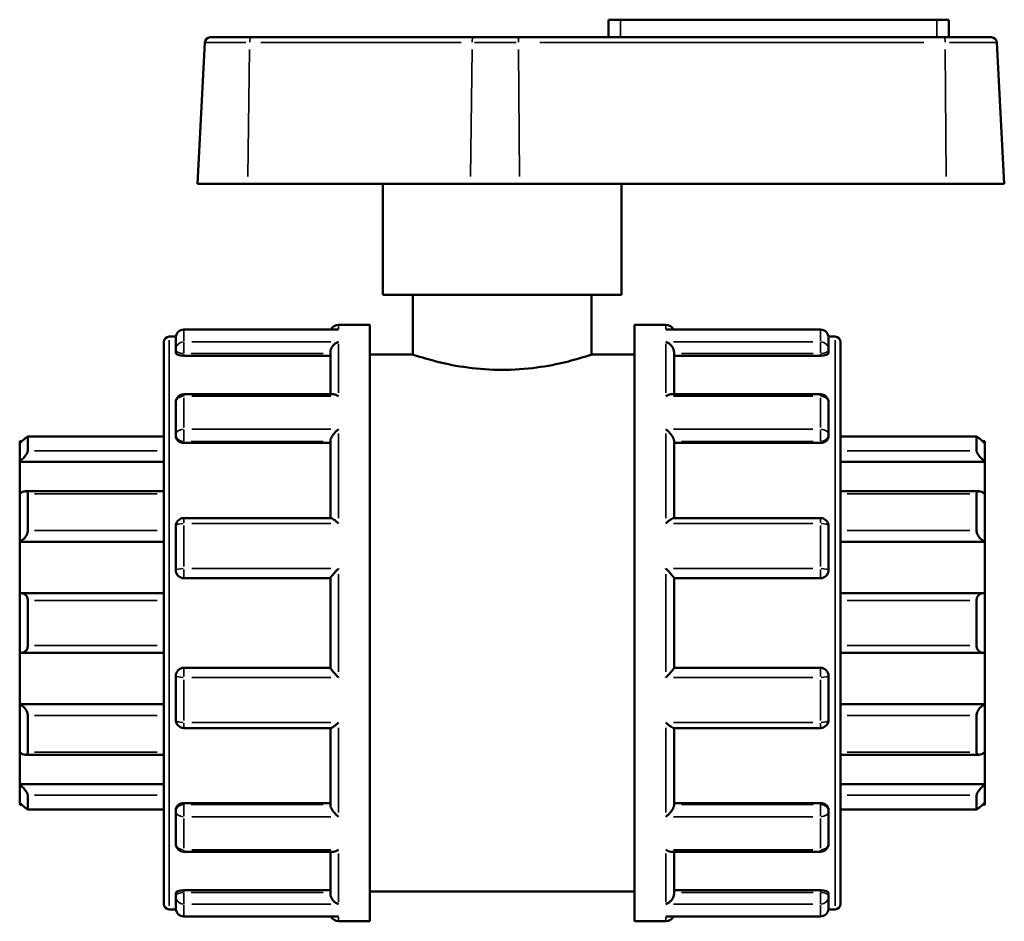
# Model space of a CAD drawing. Header units: millimetres. Extents: x 0 to 902, y -430 to 886.
# Tile 7 of 9: x 406 to 497, y 311 to 394. Entities that reach past the tile are written whole.
import ezdxf

# ---------------------------------------------------------------- set-up
doc = ezdxf.new("R2010")
doc.units = ezdxf.units.MM
doc.layers.add('Visible (ANSI)', color=7, linetype='Continuous', lineweight=50)
doc.layers.add('Visible Narrow (ANSI)', color=7, linetype='Continuous', lineweight=35)

msp = doc.modelspace()

# ---------------------------------------------------------------- linework, layer by layer
at = {"layer": 'Visible (ANSI)'}
for p, q in [((461.62, 394.332), (460.52, 394.332)), ((460.52, 392.712), (460.52, 394.332)), ((461.62, 394.332), (490.82, 394.332)), ((491.92, 394.332), (490.82, 394.332)), ((491.92, 392.712), (491.92, 394.332)), ((423.795, 392.712), (427.558, 392.712)), ((448.077, 392.712), (427.558, 392.712)), ((448.077, 392.712), (452.164, 392.712)), ((491.509, 392.712), (452.164, 392.712)), ((491.509, 392.712), (495.846, 392.712)), ((423.295, 392.239), (422.613, 379.212)), ((496.345, 392.239), (497.028, 379.212)), ((427.261, 379.212), (422.613, 379.212)), ((427.261, 379.212), (447.78, 379.212)), ((439.72, 368.962), (439.72, 379.212)), ((452.326, 379.212), (447.78, 379.212)), ((452.326, 379.212), (491.671, 379.212)), ((461.72, 368.962), (461.72, 379.212)), ((497.028, 379.212), (491.671, 379.212)), ((461.72, 368.962), (439.72, 368.962)), ((442.47, 368.962), (442.47, 363.462)), ((458.97, 368.962), (458.97, 363.462)), ((435.62, 366.212), (438.52, 366.212)), ((438.52, 311.212), (438.52, 366.212)), ((462.92, 311.212), (462.92, 366.212)), ((462.92, 366.212), (465.82, 366.212)), ((420.02, 365.112), (420.626, 365.112)), ((435.485, 365.764), (421.37, 365.764)), ((480.07, 365.764), (465.955, 365.764)), ((480.814, 365.112), (481.42, 365.112)), ((419.52, 312.812), (419.52, 364.612)), ((420.62, 363.928), (420.62, 365.014)), ((480.82, 365.014), (480.82, 363.928)), ((481.92, 364.612), (481.92, 312.812)), ((420.62, 363.928), (420.62, 363.62)), ((421.37, 363.357), (434.87, 363.357)), ((434.87, 359.803), (434.87, 363.668)), ((438.52, 363.462), (442.47, 363.462)), ((458.97, 363.462), (462.92, 363.462)), ((466.57, 359.803), (466.57, 363.668)), ((480.07, 363.357), (466.57, 363.357)), ((480.82, 363.62), (480.82, 363.928)), ((435.138, 359.803), (421.37, 359.803)), ((480.07, 359.803), (466.302, 359.803)), ((420.62, 356.085), (420.62, 359.053)), ((480.82, 359.053), (480.82, 356.085)), ((420.62, 356.085), (420.62, 355.907)), ((480.82, 355.907), (480.82, 356.085)), ((406.22, 355.275), (406.22, 355.462)), ((406.414, 355.462), (406.22, 355.462)), ((406.22, 353.581), (406.22, 355.275)), ((419.52, 355.896), (406.956, 355.896)), ((406.97, 355.882), (406.97, 354.592)), ((421.37, 355.323), (434.87, 355.323)), ((434.87, 348.392), (434.87, 355.508)), ((466.57, 348.392), (466.57, 355.508)), ((480.07, 355.323), (466.57, 355.323)), ((494.484, 355.896), (481.92, 355.896)), ((494.47, 354.592), (494.47, 355.882)), ((495.22, 355.462), (495.026, 355.462)), ((495.22, 355.462), (495.22, 355.275)), ((495.22, 355.275), (495.22, 353.581)), ((406.22, 353.581), (419.52, 353.581)), ((406.22, 350.642), (406.22, 353.581)), ((495.22, 353.581), (481.92, 353.581)), ((495.22, 353.581), (495.22, 350.642)), ((406.22, 346.208), (406.22, 350.642)), ((419.52, 350.854), (406.739, 350.854)), ((406.97, 350.614), (406.97, 347.236)), ((494.701, 350.854), (481.92, 350.854)), ((494.47, 347.236), (494.47, 350.614)), ((495.22, 350.642), (495.22, 346.208)), ((434.916, 348.392), (421.37, 348.392)), ((480.07, 348.392), (466.524, 348.392)), ((420.62, 343.587), (420.62, 347.642)), ((480.82, 347.642), (480.82, 343.587)), ((406.22, 346.208), (419.52, 346.208)), ((406.22, 341.453), (406.22, 346.208)), ((495.22, 346.208), (481.92, 346.208)), ((495.22, 346.208), (495.22, 341.453)), ((421.37, 342.837), (434.87, 342.837)), ((434.87, 334.577), (434.87, 342.848)), ((466.57, 334.577), (466.57, 342.848)), ((466.57, 342.837), (480.07, 342.837)), ((406.22, 335.972), (406.22, 341.453)), ((419.52, 341.46), (406.326, 341.46)), ((495.114, 341.46), (481.92, 341.46)), ((495.22, 341.453), (495.22, 335.972)), ((406.97, 340.8), (406.97, 336.625)), ((494.47, 336.625), (494.47, 340.8)), ((406.22, 331.217), (406.22, 335.972)), ((406.326, 335.964), (419.52, 335.964)), ((481.92, 335.964), (495.114, 335.964)), ((495.22, 335.972), (495.22, 331.217)), ((434.87, 334.587), (421.37, 334.587)), ((480.07, 334.587), (466.57, 334.587)), ((420.62, 329.783), (420.62, 333.837)), ((480.82, 333.837), (480.82, 329.783)), ((406.22, 331.217), (419.52, 331.217)), ((406.22, 326.783), (406.22, 331.217)), ((495.22, 331.217), (481.92, 331.217)), ((495.22, 331.217), (495.22, 326.783)), ((406.97, 330.188), (406.97, 326.811)), ((494.47, 326.811), (494.47, 330.188)), ((421.37, 329.033), (434.916, 329.033)), ((434.87, 321.917), (434.87, 329.033)), ((466.524, 329.033), (480.07, 329.033)), ((466.57, 321.917), (466.57, 329.033)), ((406.22, 323.844), (406.22, 326.783)), ((406.739, 326.571), (419.52, 326.571)), ((481.92, 326.571), (494.701, 326.571)), ((495.22, 326.783), (495.22, 323.844)), ((406.22, 323.844), (419.52, 323.844)), ((406.22, 322.15), (406.22, 323.844)), ((495.22, 323.844), (481.92, 323.844)), ((495.22, 323.844), (495.22, 322.15)), ((406.97, 322.833), (406.97, 321.543)), ((494.47, 321.543), (494.47, 322.833)), ((406.22, 321.962), (406.22, 322.15)), ((406.414, 321.962), (406.22, 321.962)), ((406.956, 321.529), (419.52, 321.529)), ((420.62, 321.518), (420.62, 321.339)), ((421.37, 322.102), (434.87, 322.102)), ((480.07, 322.102), (466.57, 322.102)), ((480.82, 321.339), (480.82, 321.518)), ((481.92, 321.529), (494.484, 321.529)), ((495.22, 321.962), (495.026, 321.962)), ((495.22, 322.15), (495.22, 321.962)), ((420.62, 318.372), (420.62, 321.339)), ((480.82, 321.339), (480.82, 318.372)), ((421.37, 317.622), (435.138, 317.622)), ((434.87, 313.757), (434.87, 317.622)), ((466.302, 317.622), (480.07, 317.622)), ((466.57, 313.757), (466.57, 317.622)), ((420.62, 313.805), (420.62, 313.497)), ((420.62, 312.41), (420.62, 313.497)), ((421.37, 314.068), (434.87, 314.068)), ((438.52, 313.962), (462.92, 313.962)), ((480.07, 314.068), (466.57, 314.068)), ((480.82, 313.497), (480.82, 313.805)), ((480.82, 313.497), (480.82, 312.41)), ((420.02, 312.312), (420.626, 312.312)), ((421.37, 311.66), (435.485, 311.66)), ((465.955, 311.66), (480.07, 311.66)), ((480.814, 312.312), (481.42, 312.312)), ((435.62, 311.212), (438.52, 311.212)), ((462.92, 311.212), (465.82, 311.212))]:
    msp.add_line(p, q, dxfattribs=at)
for centre, radius, start, end in [((423.795, 392.212), 0.5, 90, 177), ((495.846, 392.212), 0.5, 3, 90), ((435.62, 365.462), 0.75, 90, 156.25236), ((465.82, 365.462), 0.75, 23.74764, 90), ((420.02, 364.612), 0.5, 90, 180), ((421.37, 365.014), 0.75, 90, 180), ((480.07, 365.014), 0.75, 0, 90), ((481.42, 364.612), 0.5, 0, 90), ((421.37, 359.053), 0.75, 90, 180), ((480.07, 359.053), 0.75, 0, 90), ((421.37, 347.642), 0.75, 90, 180), ((480.07, 347.642), 0.75, 0, 90), ((421.37, 343.587), 0.75, 180, 270), ((480.07, 343.587), 0.75, 270, 0), ((421.37, 333.837), 0.75, 90, 180), ((480.07, 333.837), 0.75, 0, 90), ((421.37, 329.783), 0.75, 180, 270), ((480.07, 329.783), 0.75, 270, 0), ((421.37, 318.372), 0.75, 180, 270), ((480.07, 318.372), 0.75, 270, 0), ((420.02, 312.812), 0.5, 180, 270), ((421.37, 312.41), 0.75, 180, 270), ((480.07, 312.41), 0.75, 270, 0), ((481.42, 312.812), 0.5, 270, 0), ((435.62, 311.962), 0.75, 203.74764, 270), ((465.82, 311.962), 0.75, 270, 336.25236)]:
    msp.add_arc(centre, radius, start, end, dxfattribs=at)
for points, knots in [([(435.62, 365.752), (435.619, 365.752), (435.617, 365.752), (435.572, 365.76), (435.529, 365.764), (435.485, 365.764)], [-0.00055134, -0.00055134, -0.00055134, -0.00055134, 0, 0, 0.01866933, 0.01866933, 0.01866933, 0.01866933]), ([(465.955, 365.764), (465.911, 365.764), (465.868, 365.76), (465.823, 365.752), (465.821, 365.752), (465.82, 365.752)], [0.12430852, 0.12430852, 0.12430852, 0.12430852, 0.14279911, 0.14279911, 0.1433452, 0.1433452, 0.1433452, 0.1433452]), ([(434.87, 363.668), (434.87, 363.734), (434.88, 363.802), (434.919, 363.947), (434.951, 364.022), (435.04, 364.184), (435.103, 364.267), (435.236, 364.408), (435.308, 364.468), (435.458, 364.567), (435.537, 364.607), (435.617, 364.634), (435.619, 364.635), (435.62, 364.635)], [0, 0, 0, 0, 0.0210854, 0.0210854, 0.0452704, 0.0452704, 0.0774877, 0.0774877, 0.1093444, 0.1093444, 0.1427991, 0.1427991, 0.1433452, 0.1433452, 0.1433452, 0.1433452]), ([(465.82, 364.635), (465.821, 364.635), (465.823, 364.634), (465.902, 364.607), (465.98, 364.569), (466.128, 364.471), (466.198, 364.413), (466.332, 364.274), (466.395, 364.191), (466.486, 364.028), (466.518, 363.953), (466.559, 363.807), (466.569, 363.739), (466.57, 363.671), (466.57, 363.67), (466.57, 363.668)], [-0.0005513, -0.0005513, -0.0005513, -0.0005513, 0, 0, 0.0332133, 0.0332133, 0.0648888, 0.0648888, 0.0977109, 0.0977109, 0.1222792, 0.1222792, 0.1435904, 0.1435904, 0.1441656, 0.1441656, 0.1441656, 0.1441656]), ([(421.37, 363.357), (421.276, 363.357), (421.176, 363.364), (420.991, 363.391), (420.908, 363.412), (420.774, 363.459), (420.716, 363.489), (420.639, 363.554), (420.62, 363.588), (420.62, 363.62)], [0, 0, 0, 0, 0.0282217, 0.0282217, 0.0564434, 0.0564434, 0.0851569, 0.0851569, 0.1138704, 0.1138704, 0.1138704, 0.1138704]), ([(458.97, 363.462), (458.97, 363.462), (458.76, 363.39), (457.915, 363.128), (457.282, 362.942), (455.826, 362.588), (454.903, 362.398), (452.873, 362.124), (451.765, 362.047), (449.675, 362.047), (448.567, 362.124), (446.537, 362.398), (445.615, 362.588), (444.159, 362.942), (443.525, 363.128), (442.68, 363.39), (442.47, 363.462), (442.47, 363.462)], [1.253505, 1.253505, 1.253505, 1.253505, 1.566809, 1.566809, 1.880112, 1.880112, 2.193561, 2.193561, 2.50701, 2.50701, 2.820459, 2.820459, 3.133908, 3.133908, 3.447212, 3.447212, 3.760516, 3.760516, 3.760516, 3.760516]), ([(480.82, 363.62), (480.82, 363.588), (480.801, 363.554), (480.724, 363.489), (480.666, 363.459), (480.533, 363.412), (480.449, 363.391), (480.264, 363.364), (480.164, 363.357), (480.07, 363.357)], [0.114139, 0.114139, 0.114139, 0.114139, 0.1428525, 0.1428525, 0.171566, 0.171566, 0.1997877, 0.1997877, 0.2280094, 0.2280094, 0.2280094, 0.2280094]), ([(435.62, 359.623), (435.619, 359.624), (435.617, 359.625), (435.538, 359.677), (435.46, 359.719), (435.312, 359.777), (435.242, 359.796), (435.163, 359.803), (435.151, 359.803), (435.138, 359.803)], [-0.00055134, -0.00055134, -0.00055134, -0.00055134, 0, 0, 0.03321332, 0.03321332, 0.06488875, 0.06488875, 0.0710943, 0.0710943, 0.0710943, 0.0710943]), ([(466.302, 359.803), (466.292, 359.803), (466.281, 359.803), (466.204, 359.797), (466.133, 359.779), (465.982, 359.72), (465.903, 359.678), (465.823, 359.625), (465.821, 359.624), (465.82, 359.623)], [0.07238302, 0.07238302, 0.07238302, 0.07238302, 0.07748769, 0.07748769, 0.10934444, 0.10934444, 0.14279911, 0.14279911, 0.1433452, 0.1433452, 0.1433452, 0.1433452]), ([(434.87, 355.508), (434.87, 355.553), (434.88, 355.605), (434.919, 355.725), (434.951, 355.793), (435.04, 355.951), (435.103, 356.041), (435.236, 356.21), (435.308, 356.289), (435.458, 356.438), (435.537, 356.508), (435.617, 356.57), (435.619, 356.571), (435.62, 356.572)], [0, 0, 0, 0, 0.0210854, 0.0210854, 0.0452704, 0.0452704, 0.0774877, 0.0774877, 0.1093444, 0.1093444, 0.1427991, 0.1427991, 0.1433452, 0.1433452, 0.1433452, 0.1433452]), ([(465.82, 356.572), (465.821, 356.571), (465.823, 356.57), (465.902, 356.509), (465.98, 356.441), (466.128, 356.294), (466.198, 356.216), (466.332, 356.049), (466.395, 355.958), (466.486, 355.798), (466.518, 355.73), (466.559, 355.609), (466.569, 355.557), (466.57, 355.511), (466.57, 355.509), (466.57, 355.508)], [-0.0005513, -0.0005513, -0.0005513, -0.0005513, 0, 0, 0.0332133, 0.0332133, 0.0648888, 0.0648888, 0.0977109, 0.0977109, 0.1222792, 0.1222792, 0.1435904, 0.1435904, 0.1441656, 0.1441656, 0.1441656, 0.1441656]), ([(406.22, 355.275), (406.307, 355.36), (406.4, 355.45), (406.583, 355.619), (406.673, 355.699), (406.808, 355.81), (406.866, 355.853), (406.927, 355.888), (406.943, 355.895), (406.965, 355.897), (406.97, 355.892), (406.97, 355.882)], [0.2696711, 0.2696711, 0.2696711, 0.2696711, 0.3061196, 0.3061196, 0.3449321, 0.3449321, 0.3768314, 0.3768314, 0.3927811, 0.3927811, 0.4087307, 0.4087307, 0.4087307, 0.4087307]), ([(421.37, 355.323), (421.276, 355.323), (421.176, 355.337), (420.991, 355.397), (420.908, 355.442), (420.774, 355.546), (420.716, 355.612), (420.639, 355.757), (420.62, 355.835), (420.62, 355.907)], [0, 0, 0, 0, 0.0282217, 0.0282217, 0.0564434, 0.0564434, 0.0851569, 0.0851569, 0.1138704, 0.1138704, 0.1138704, 0.1138704]), ([(480.82, 355.907), (480.82, 355.835), (480.801, 355.757), (480.724, 355.612), (480.666, 355.546), (480.533, 355.442), (480.449, 355.397), (480.264, 355.337), (480.164, 355.323), (480.07, 355.323)], [0.114139, 0.114139, 0.114139, 0.114139, 0.1428525, 0.1428525, 0.171566, 0.171566, 0.1997877, 0.1997877, 0.2280094, 0.2280094, 0.2280094, 0.2280094]), ([(494.47, 355.882), (494.47, 355.892), (494.476, 355.897), (494.497, 355.895), (494.513, 355.888), (494.574, 355.853), (494.632, 355.81), (494.767, 355.699), (494.857, 355.619), (495.04, 355.45), (495.133, 355.36), (495.22, 355.275)], [0.1414236, 0.1414236, 0.1414236, 0.1414236, 0.1573733, 0.1573733, 0.1733229, 0.1733229, 0.2052222, 0.2052222, 0.2440347, 0.2440347, 0.2804833, 0.2804833, 0.2804833, 0.2804833]), ([(406.97, 354.592), (406.97, 354.57), (406.965, 354.542), (406.943, 354.478), (406.927, 354.442), (406.866, 354.325), (406.808, 354.236), (406.673, 354.054), (406.583, 353.947), (406.4, 353.75), (406.307, 353.659), (406.22, 353.581)], [0.1414236, 0.1414236, 0.1414236, 0.1414236, 0.1573733, 0.1573733, 0.1733229, 0.1733229, 0.2052222, 0.2052222, 0.2440347, 0.2440347, 0.2804833, 0.2804833, 0.2804833, 0.2804833]), ([(495.22, 353.581), (495.133, 353.659), (495.04, 353.75), (494.857, 353.947), (494.767, 354.054), (494.632, 354.236), (494.574, 354.325), (494.513, 354.442), (494.497, 354.478), (494.476, 354.542), (494.47, 354.57), (494.47, 354.592)], [0.2696711, 0.2696711, 0.2696711, 0.2696711, 0.3061196, 0.3061196, 0.3449321, 0.3449321, 0.3768314, 0.3768314, 0.3927811, 0.3927811, 0.4087307, 0.4087307, 0.4087307, 0.4087307]), ([(406.22, 350.642), (406.307, 350.703), (406.4, 350.756), (406.583, 350.834), (406.673, 350.855), (406.808, 350.852), (406.866, 350.835), (406.927, 350.775), (406.943, 350.749), (406.965, 350.688), (406.97, 350.653), (406.97, 350.614)], [0.2696711, 0.2696711, 0.2696711, 0.2696711, 0.3061196, 0.3061196, 0.3449321, 0.3449321, 0.3768314, 0.3768314, 0.3927811, 0.3927811, 0.4087307, 0.4087307, 0.4087307, 0.4087307]), ([(494.47, 350.614), (494.47, 350.653), (494.476, 350.688), (494.497, 350.749), (494.513, 350.775), (494.574, 350.835), (494.632, 350.852), (494.767, 350.855), (494.857, 350.834), (495.04, 350.756), (495.133, 350.703), (495.22, 350.642)], [0.1414236, 0.1414236, 0.1414236, 0.1414236, 0.1573733, 0.1573733, 0.1733229, 0.1733229, 0.2052222, 0.2052222, 0.2440347, 0.2440347, 0.2804833, 0.2804833, 0.2804833, 0.2804833]), ([(435.62, 347.892), (435.619, 347.893), (435.617, 347.894), (435.538, 347.97), (435.46, 348.04), (435.312, 348.164), (435.242, 348.219), (435.108, 348.313), (435.045, 348.35), (434.963, 348.385), (434.937, 348.392), (434.916, 348.392)], [-0.0005513, -0.0005513, -0.0005513, -0.0005513, 0, 0, 0.0332133, 0.0332133, 0.0648888, 0.0648888, 0.0977109, 0.0977109, 0.116658, 0.116658, 0.116658, 0.116658]), ([(466.524, 348.392), (466.504, 348.392), (466.479, 348.385), (466.4, 348.353), (466.338, 348.316), (466.204, 348.224), (466.133, 348.168), (465.982, 348.043), (465.903, 347.971), (465.823, 347.894), (465.821, 347.893), (465.82, 347.892)], [0.0272506, 0.0272506, 0.0272506, 0.0272506, 0.0452704, 0.0452704, 0.0774877, 0.0774877, 0.1093444, 0.1093444, 0.1427991, 0.1427991, 0.1433452, 0.1433452, 0.1433452, 0.1433452]), ([(406.97, 347.236), (406.97, 347.19), (406.965, 347.14), (406.943, 347.039), (406.927, 346.987), (406.866, 346.833), (406.808, 346.733), (406.673, 346.549), (406.583, 346.455), (406.4, 346.306), (406.307, 346.249), (406.22, 346.208)], [0.1414236, 0.1414236, 0.1414236, 0.1414236, 0.1573733, 0.1573733, 0.1733229, 0.1733229, 0.2052222, 0.2052222, 0.2440347, 0.2440347, 0.2804833, 0.2804833, 0.2804833, 0.2804833]), ([(495.22, 346.208), (495.133, 346.249), (495.04, 346.306), (494.857, 346.455), (494.767, 346.549), (494.632, 346.733), (494.574, 346.833), (494.513, 346.987), (494.497, 347.039), (494.476, 347.14), (494.47, 347.19), (494.47, 347.236)], [0.2696711, 0.2696711, 0.2696711, 0.2696711, 0.3061196, 0.3061196, 0.3449321, 0.3449321, 0.3768314, 0.3768314, 0.3927811, 0.3927811, 0.4087307, 0.4087307, 0.4087307, 0.4087307]), ([(434.87, 342.848), (434.87, 342.86), (434.88, 342.881), (434.919, 342.944), (434.951, 342.987), (435.04, 343.099), (435.103, 343.172), (435.236, 343.323), (435.308, 343.401), (435.458, 343.56), (435.537, 343.641), (435.617, 343.721), (435.619, 343.723), (435.62, 343.724)], [0, 0, 0, 0, 0.0210854, 0.0210854, 0.0452704, 0.0452704, 0.0774877, 0.0774877, 0.1093444, 0.1093444, 0.1427991, 0.1427991, 0.1433452, 0.1433452, 0.1433452, 0.1433452]), ([(465.82, 343.724), (465.821, 343.723), (465.823, 343.721), (465.902, 343.643), (465.98, 343.562), (466.128, 343.406), (466.198, 343.329), (466.332, 343.179), (466.395, 343.105), (466.486, 342.991), (466.518, 342.947), (466.559, 342.883), (466.569, 342.861), (466.57, 342.849), (466.57, 342.848), (466.57, 342.848)], [-0.0005513, -0.0005513, -0.0005513, -0.0005513, 0, 0, 0.0332133, 0.0332133, 0.0648888, 0.0648888, 0.0977109, 0.0977109, 0.1222792, 0.1222792, 0.1435904, 0.1435904, 0.1441656, 0.1441656, 0.1441656, 0.1441656]), ([(406.22, 341.453), (406.307, 341.465), (406.4, 341.463), (406.583, 341.419), (406.673, 341.374), (406.808, 341.258), (406.866, 341.186), (406.927, 341.053), (406.943, 341.006), (406.965, 340.905), (406.97, 340.853), (406.97, 340.8)], [0.2696711, 0.2696711, 0.2696711, 0.2696711, 0.3061196, 0.3061196, 0.3449321, 0.3449321, 0.3768314, 0.3768314, 0.3927811, 0.3927811, 0.4087307, 0.4087307, 0.4087307, 0.4087307]), ([(494.47, 340.8), (494.47, 340.853), (494.476, 340.905), (494.497, 341.006), (494.513, 341.053), (494.574, 341.186), (494.632, 341.258), (494.767, 341.374), (494.857, 341.419), (495.04, 341.463), (495.133, 341.465), (495.22, 341.453)], [0.1414236, 0.1414236, 0.1414236, 0.1414236, 0.1573733, 0.1573733, 0.1733229, 0.1733229, 0.2052222, 0.2052222, 0.2440347, 0.2440347, 0.2804833, 0.2804833, 0.2804833, 0.2804833]), ([(406.97, 336.625), (406.97, 336.572), (406.965, 336.52), (406.943, 336.419), (406.927, 336.371), (406.866, 336.239), (406.808, 336.167), (406.673, 336.051), (406.583, 336.006), (406.4, 335.962), (406.307, 335.96), (406.22, 335.972)], [0.1414236, 0.1414236, 0.1414236, 0.1414236, 0.1573733, 0.1573733, 0.1733229, 0.1733229, 0.2052222, 0.2052222, 0.2440347, 0.2440347, 0.2804833, 0.2804833, 0.2804833, 0.2804833]), ([(495.22, 335.972), (495.133, 335.96), (495.04, 335.962), (494.857, 336.006), (494.767, 336.051), (494.632, 336.167), (494.574, 336.239), (494.513, 336.371), (494.497, 336.419), (494.476, 336.52), (494.47, 336.572), (494.47, 336.625)], [0.2696711, 0.2696711, 0.2696711, 0.2696711, 0.3061196, 0.3061196, 0.3449321, 0.3449321, 0.3768314, 0.3768314, 0.3927811, 0.3927811, 0.4087307, 0.4087307, 0.4087307, 0.4087307]), ([(435.62, 333.701), (435.619, 333.702), (435.617, 333.703), (435.538, 333.782), (435.46, 333.862), (435.312, 334.019), (435.242, 334.095), (435.108, 334.246), (435.045, 334.32), (434.954, 334.434), (434.922, 334.478), (434.881, 334.541), (434.871, 334.563), (434.87, 334.576), (434.87, 334.576), (434.87, 334.577)], [-0.0005513, -0.0005513, -0.0005513, -0.0005513, 0, 0, 0.0332133, 0.0332133, 0.0648888, 0.0648888, 0.0977109, 0.0977109, 0.1222792, 0.1222792, 0.1435904, 0.1435904, 0.1441656, 0.1441656, 0.1441656, 0.1441656]), ([(466.57, 334.577), (466.57, 334.565), (466.56, 334.544), (466.521, 334.481), (466.489, 334.438), (466.4, 334.326), (466.338, 334.252), (466.204, 334.102), (466.133, 334.024), (465.982, 333.865), (465.903, 333.783), (465.823, 333.703), (465.821, 333.702), (465.82, 333.701)], [0, 0, 0, 0, 0.0210854, 0.0210854, 0.0452704, 0.0452704, 0.0774877, 0.0774877, 0.1093444, 0.1093444, 0.1427991, 0.1427991, 0.1433452, 0.1433452, 0.1433452, 0.1433452]), ([(406.22, 331.217), (406.307, 331.176), (406.4, 331.119), (406.583, 330.97), (406.673, 330.876), (406.808, 330.691), (406.866, 330.592), (406.927, 330.438), (406.943, 330.386), (406.965, 330.284), (406.97, 330.235), (406.97, 330.188)], [0.2696711, 0.2696711, 0.2696711, 0.2696711, 0.3061196, 0.3061196, 0.3449321, 0.3449321, 0.3768314, 0.3768314, 0.3927811, 0.3927811, 0.4087307, 0.4087307, 0.4087307, 0.4087307]), ([(494.47, 330.188), (494.47, 330.235), (494.476, 330.284), (494.497, 330.386), (494.513, 330.438), (494.574, 330.592), (494.632, 330.691), (494.767, 330.876), (494.857, 330.97), (495.04, 331.119), (495.133, 331.176), (495.22, 331.217)], [0.1414236, 0.1414236, 0.1414236, 0.1414236, 0.1573733, 0.1573733, 0.1733229, 0.1733229, 0.2052222, 0.2052222, 0.2440347, 0.2440347, 0.2804833, 0.2804833, 0.2804833, 0.2804833]), ([(434.916, 329.033), (434.936, 329.033), (434.961, 329.04), (435.04, 329.072), (435.103, 329.109), (435.236, 329.201), (435.308, 329.256), (435.458, 329.382), (435.537, 329.454), (435.617, 329.53), (435.619, 329.532), (435.62, 329.533)], [0.0272506, 0.0272506, 0.0272506, 0.0272506, 0.0452704, 0.0452704, 0.0774877, 0.0774877, 0.1093444, 0.1093444, 0.1427991, 0.1427991, 0.1433452, 0.1433452, 0.1433452, 0.1433452]), ([(465.82, 329.533), (465.821, 329.532), (465.823, 329.53), (465.902, 329.455), (465.98, 329.385), (466.128, 329.26), (466.198, 329.205), (466.332, 329.112), (466.395, 329.074), (466.477, 329.04), (466.503, 329.033), (466.524, 329.033)], [-0.0005513, -0.0005513, -0.0005513, -0.0005513, 0, 0, 0.0332133, 0.0332133, 0.0648888, 0.0648888, 0.0977109, 0.0977109, 0.116658, 0.116658, 0.116658, 0.116658]), ([(406.97, 326.811), (406.97, 326.772), (406.965, 326.736), (406.943, 326.676), (406.927, 326.65), (406.866, 326.59), (406.808, 326.572), (406.673, 326.569), (406.583, 326.591), (406.4, 326.668), (406.307, 326.722), (406.22, 326.783)], [0.1414236, 0.1414236, 0.1414236, 0.1414236, 0.1573733, 0.1573733, 0.1733229, 0.1733229, 0.2052222, 0.2052222, 0.2440347, 0.2440347, 0.2804833, 0.2804833, 0.2804833, 0.2804833]), ([(495.22, 326.783), (495.133, 326.722), (495.04, 326.668), (494.857, 326.591), (494.767, 326.569), (494.632, 326.572), (494.574, 326.59), (494.513, 326.65), (494.497, 326.676), (494.476, 326.736), (494.47, 326.772), (494.47, 326.811)], [0.2696711, 0.2696711, 0.2696711, 0.2696711, 0.3061196, 0.3061196, 0.3449321, 0.3449321, 0.3768314, 0.3768314, 0.3927811, 0.3927811, 0.4087307, 0.4087307, 0.4087307, 0.4087307]), ([(406.22, 323.844), (406.307, 323.766), (406.4, 323.675), (406.583, 323.478), (406.673, 323.371), (406.808, 323.188), (406.866, 323.1), (406.927, 322.983), (406.943, 322.947), (406.965, 322.883), (406.97, 322.855), (406.97, 322.833)], [0.2696711, 0.2696711, 0.2696711, 0.2696711, 0.3061196, 0.3061196, 0.3449321, 0.3449321, 0.3768314, 0.3768314, 0.3927811, 0.3927811, 0.4087307, 0.4087307, 0.4087307, 0.4087307]), ([(494.47, 322.833), (494.47, 322.855), (494.476, 322.883), (494.497, 322.947), (494.513, 322.983), (494.574, 323.1), (494.632, 323.188), (494.767, 323.371), (494.857, 323.478), (495.04, 323.675), (495.133, 323.766), (495.22, 323.844)], [0.1414236, 0.1414236, 0.1414236, 0.1414236, 0.1573733, 0.1573733, 0.1733229, 0.1733229, 0.2052222, 0.2052222, 0.2440347, 0.2440347, 0.2804833, 0.2804833, 0.2804833, 0.2804833]), ([(406.97, 321.543), (406.97, 321.532), (406.965, 321.528), (406.943, 321.53), (406.927, 321.536), (406.866, 321.571), (406.808, 321.615), (406.673, 321.726), (406.583, 321.806), (406.4, 321.975), (406.307, 322.064), (406.22, 322.15)], [0.1414236, 0.1414236, 0.1414236, 0.1414236, 0.1573733, 0.1573733, 0.1733229, 0.1733229, 0.2052222, 0.2052222, 0.2440347, 0.2440347, 0.2804833, 0.2804833, 0.2804833, 0.2804833]), ([(420.62, 321.518), (420.62, 321.59), (420.639, 321.668), (420.716, 321.812), (420.774, 321.878), (420.908, 321.983), (420.991, 322.028), (421.176, 322.087), (421.276, 322.102), (421.37, 322.102)], [-0.1138704, -0.1138704, -0.1138704, -0.1138704, -0.0851569, -0.0851569, -0.0564434, -0.0564434, -0.0282217, -0.0282217, 0, 0, 0, 0]), ([(435.62, 320.852), (435.619, 320.853), (435.617, 320.854), (435.538, 320.916), (435.46, 320.984), (435.312, 321.13), (435.242, 321.208), (435.108, 321.376), (435.045, 321.467), (434.954, 321.626), (434.922, 321.695), (434.881, 321.816), (434.871, 321.868), (434.87, 321.914), (434.87, 321.915), (434.87, 321.917)], [-0.0005513, -0.0005513, -0.0005513, -0.0005513, 0, 0, 0.0332133, 0.0332133, 0.0648888, 0.0648888, 0.0977109, 0.0977109, 0.1222792, 0.1222792, 0.1435904, 0.1435904, 0.1441656, 0.1441656, 0.1441656, 0.1441656]), ([(466.57, 321.917), (466.57, 321.872), (466.56, 321.82), (466.521, 321.7), (466.489, 321.632), (466.4, 321.474), (466.338, 321.384), (466.204, 321.215), (466.133, 321.136), (465.982, 320.987), (465.903, 320.917), (465.823, 320.854), (465.821, 320.853), (465.82, 320.852)], [0, 0, 0, 0, 0.0210854, 0.0210854, 0.0452704, 0.0452704, 0.0774877, 0.0774877, 0.1093444, 0.1093444, 0.1427991, 0.1427991, 0.1433452, 0.1433452, 0.1433452, 0.1433452]), ([(480.07, 322.102), (480.164, 322.102), (480.264, 322.087), (480.449, 322.028), (480.533, 321.983), (480.666, 321.878), (480.724, 321.812), (480.801, 321.668), (480.82, 321.59), (480.82, 321.518)], [0.2280094, 0.2280094, 0.2280094, 0.2280094, 0.2562311, 0.2562311, 0.2844527, 0.2844527, 0.3131663, 0.3131663, 0.3418798, 0.3418798, 0.3418798, 0.3418798]), ([(495.22, 322.15), (495.133, 322.064), (495.04, 321.975), (494.857, 321.806), (494.767, 321.726), (494.632, 321.615), (494.574, 321.571), (494.513, 321.536), (494.497, 321.53), (494.476, 321.528), (494.47, 321.532), (494.47, 321.543)], [0.2696711, 0.2696711, 0.2696711, 0.2696711, 0.3061196, 0.3061196, 0.3449321, 0.3449321, 0.3768314, 0.3768314, 0.3927811, 0.3927811, 0.4087307, 0.4087307, 0.4087307, 0.4087307]), ([(435.138, 317.622), (435.148, 317.622), (435.159, 317.622), (435.236, 317.627), (435.308, 317.646), (435.458, 317.705), (435.537, 317.747), (435.617, 317.8), (435.619, 317.8), (435.62, 317.801)], [0.07238302, 0.07238302, 0.07238302, 0.07238302, 0.07748769, 0.07748769, 0.10934444, 0.10934444, 0.14279911, 0.14279911, 0.1433452, 0.1433452, 0.1433452, 0.1433452]), ([(465.82, 317.801), (465.821, 317.8), (465.823, 317.8), (465.902, 317.748), (465.98, 317.706), (466.128, 317.647), (466.198, 317.629), (466.277, 317.622), (466.29, 317.622), (466.302, 317.622)], [-0.00055134, -0.00055134, -0.00055134, -0.00055134, 0, 0, 0.03321332, 0.03321332, 0.06488875, 0.06488875, 0.0710943, 0.0710943, 0.0710943, 0.0710943]), ([(420.62, 313.805), (420.62, 313.837), (420.639, 313.871), (420.716, 313.935), (420.774, 313.965), (420.908, 314.013), (420.991, 314.033), (421.176, 314.061), (421.276, 314.068), (421.37, 314.068)], [-0.1138704, -0.1138704, -0.1138704, -0.1138704, -0.0851569, -0.0851569, -0.0564434, -0.0564434, -0.0282217, -0.0282217, 0, 0, 0, 0]), ([(435.62, 312.79), (435.619, 312.79), (435.617, 312.791), (435.538, 312.818), (435.46, 312.856), (435.312, 312.953), (435.242, 313.012), (435.108, 313.151), (435.045, 313.234), (434.954, 313.397), (434.922, 313.472), (434.881, 313.617), (434.871, 313.685), (434.87, 313.753), (434.87, 313.755), (434.87, 313.757)], [-0.0005513, -0.0005513, -0.0005513, -0.0005513, 0, 0, 0.0332133, 0.0332133, 0.0648888, 0.0648888, 0.0977109, 0.0977109, 0.1222792, 0.1222792, 0.1435904, 0.1435904, 0.1441656, 0.1441656, 0.1441656, 0.1441656]), ([(466.57, 313.757), (466.57, 313.691), (466.56, 313.623), (466.521, 313.478), (466.489, 313.403), (466.4, 313.241), (466.338, 313.158), (466.204, 313.017), (466.133, 312.957), (465.982, 312.858), (465.903, 312.818), (465.823, 312.791), (465.821, 312.79), (465.82, 312.79)], [0, 0, 0, 0, 0.0210854, 0.0210854, 0.0452704, 0.0452704, 0.0774877, 0.0774877, 0.1093444, 0.1093444, 0.1427991, 0.1427991, 0.1433452, 0.1433452, 0.1433452, 0.1433452]), ([(480.07, 314.068), (480.164, 314.068), (480.264, 314.061), (480.449, 314.033), (480.533, 314.013), (480.666, 313.965), (480.724, 313.935), (480.801, 313.871), (480.82, 313.837), (480.82, 313.805)], [0.2280097, 0.2280097, 0.2280097, 0.2280097, 0.2562313, 0.2562313, 0.284453, 0.284453, 0.3131665, 0.3131665, 0.3418801, 0.3418801, 0.3418801, 0.3418801]), ([(435.485, 311.66), (435.529, 311.66), (435.572, 311.664), (435.617, 311.672), (435.619, 311.673), (435.62, 311.673)], [0.12430852, 0.12430852, 0.12430852, 0.12430852, 0.14279911, 0.14279911, 0.1433452, 0.1433452, 0.1433452, 0.1433452]), ([(465.82, 311.673), (465.821, 311.673), (465.823, 311.672), (465.868, 311.664), (465.911, 311.66), (465.955, 311.66)], [-0.00055134, -0.00055134, -0.00055134, -0.00055134, 0, 0, 0.01866933, 0.01866933, 0.01866933, 0.01866933])]:
    msp.add_open_spline(points, degree=3, knots=knots, dxfattribs=at)
at = {"layer": 'Visible Narrow (ANSI)'}
for p, q in [((461.62, 392.793), (461.62, 394.251)), ((490.82, 392.793), (490.82, 394.251)), ((427.084, 392.239), (423.307, 392.239)), ((427.424, 391.587), (427.27, 379.864)), ((428.458, 392.239), (446.925, 392.239)), ((447.943, 391.587), (447.788, 379.864)), ((452.018, 392.239), (448.161, 392.239)), ((452.237, 391.587), (452.321, 379.864)), ((454.199, 392.239), (489.611, 392.239)), ((491.583, 391.587), (491.667, 379.864)), ((496.331, 392.239), (491.968, 392.239)), ((435.62, 366.211), (435.62, 365.797)), ((465.82, 365.797), (465.82, 366.211)), ((421.37, 365.753), (421.37, 365.764)), ((421.37, 365.712), (421.37, 364.706)), ((422.083, 365.752), (434.908, 365.752)), ((466.533, 365.752), (479.358, 365.752)), ((480.07, 365.764), (480.07, 365.753)), ((480.07, 364.706), (480.07, 365.712)), ((420.02, 364.787), (420.02, 312.637)), ((421.37, 363.611), (421.37, 364.61)), ((434.908, 364.635), (422.083, 364.635)), ((435.62, 364.463), (435.62, 359.947)), ((465.82, 359.947), (465.82, 364.463)), ((479.358, 364.635), (466.533, 364.635)), ((480.07, 364.61), (480.07, 363.611)), ((481.42, 312.637), (481.42, 364.787)), ((421.37, 363.367), (421.37, 363.543)), ((422.045, 363.553), (434.195, 363.553)), ((467.245, 363.553), (479.395, 363.553)), ((480.07, 363.543), (480.07, 363.367)), ((421.37, 359.64), (421.37, 359.803)), ((422.083, 359.623), (434.908, 359.623)), ((466.533, 359.623), (479.358, 359.623)), ((480.07, 359.803), (480.07, 359.64)), ((421.37, 359.482), (421.37, 356.736)), ((480.07, 356.736), (480.07, 359.482)), ((421.37, 355.471), (421.37, 356.521)), ((434.908, 356.572), (422.083, 356.572)), ((435.62, 356.186), (435.62, 348.365)), ((465.82, 348.365), (465.82, 356.186)), ((479.358, 356.572), (466.533, 356.572)), ((480.07, 356.521), (480.07, 355.471)), ((407.598, 355.882), (418.893, 355.882)), ((421.37, 355.328), (421.37, 355.43)), ((422.045, 355.436), (434.195, 355.436)), ((467.245, 355.436), (479.395, 355.436)), ((480.07, 355.43), (480.07, 355.328)), ((482.548, 355.882), (493.843, 355.882)), ((418.893, 354.592), (407.598, 354.592)), ((493.843, 354.592), (482.548, 354.592)), ((407.598, 350.614), (418.893, 350.614)), ((482.548, 350.614), (493.843, 350.614)), ((421.37, 347.935), (421.37, 348.39)), ((422.083, 347.892), (434.908, 347.892)), ((466.533, 347.892), (479.358, 347.892)), ((480.07, 348.39), (480.07, 347.935)), ((418.893, 347.236), (407.598, 347.236)), ((421.37, 347.688), (421.37, 343.936)), ((480.07, 343.936), (480.07, 347.688)), ((493.843, 347.236), (482.548, 347.236)), ((421.37, 342.84), (421.37, 343.659)), ((434.908, 343.724), (422.083, 343.724)), ((479.358, 343.724), (466.533, 343.724)), ((480.07, 343.659), (480.07, 342.84)), ((435.62, 343.228), (435.62, 334.197)), ((465.82, 334.197), (465.82, 343.228)), ((407.598, 340.8), (418.893, 340.8)), ((482.548, 340.8), (493.843, 340.8)), ((418.893, 336.625), (407.598, 336.625)), ((493.843, 336.625), (482.548, 336.625)), ((421.37, 333.766), (421.37, 334.584)), ((480.07, 334.584), (480.07, 333.766)), ((421.37, 333.488), (421.37, 329.737)), ((422.083, 333.701), (434.908, 333.701)), ((466.533, 333.701), (479.358, 333.701)), ((480.07, 329.737), (480.07, 333.488)), ((407.598, 330.188), (418.893, 330.188)), ((482.548, 330.188), (493.843, 330.188)), ((421.37, 329.035), (421.37, 329.49)), ((434.908, 329.533), (422.083, 329.533)), ((435.62, 329.059), (435.62, 321.239)), ((465.82, 321.239), (465.82, 329.059)), ((479.358, 329.533), (466.533, 329.533)), ((480.07, 329.49), (480.07, 329.035)), ((418.893, 326.811), (407.598, 326.811)), ((493.843, 326.811), (482.548, 326.811)), ((407.598, 322.833), (418.893, 322.833)), ((482.548, 322.833), (493.843, 322.833)), ((418.893, 321.543), (407.598, 321.543)), ((421.37, 321.995), (421.37, 322.096)), ((421.37, 320.904), (421.37, 321.954)), ((434.195, 321.989), (422.045, 321.989)), ((479.395, 321.989), (467.245, 321.989)), ((480.07, 322.096), (480.07, 321.995)), ((480.07, 321.954), (480.07, 320.904)), ((493.843, 321.543), (482.548, 321.543)), ((421.37, 320.689), (421.37, 317.942)), ((422.083, 320.852), (434.908, 320.852)), ((466.533, 320.852), (479.358, 320.852)), ((480.07, 317.942), (480.07, 320.689)), ((421.37, 317.622), (421.37, 317.784)), ((434.908, 317.801), (422.083, 317.801)), ((435.62, 317.478), (435.62, 312.962)), ((465.82, 312.962), (465.82, 317.478)), ((479.358, 317.801), (466.533, 317.801)), ((480.07, 317.784), (480.07, 317.622)), ((421.37, 313.881), (421.37, 314.058)), ((421.37, 312.814), (421.37, 313.813)), ((434.195, 313.872), (422.045, 313.872)), ((479.395, 313.872), (467.245, 313.872)), ((480.07, 314.058), (480.07, 313.881)), ((480.07, 313.813), (480.07, 312.814)), ((421.37, 312.718), (421.37, 311.713)), ((422.083, 312.79), (434.908, 312.79)), ((466.533, 312.79), (479.358, 312.79)), ((480.07, 311.713), (480.07, 312.718)), ((421.37, 311.66), (421.37, 311.672)), ((434.908, 311.673), (422.083, 311.673)), ((435.62, 311.628), (435.62, 311.214)), ((465.82, 311.214), (465.82, 311.628)), ((479.358, 311.673), (466.533, 311.673)), ((480.07, 311.672), (480.07, 311.66))]:
    msp.add_line(p, q, dxfattribs=at)
for centre, major_axis, ratio, start_param, end_param in [((427.558, 392.212), (0, 0.5), 0.251142, 0.075922, 1.442515), ((448.077, 392.212), (0, 0.5), 0.251142, 0.075922, 1.442515), ((452.164, 392.212), (0, 0.5), 0.137157, 4.840671, 6.207263), ((491.509, 392.212), (0, 0.5), 0.137157, 4.840671, 6.207263), ((421.37, 365.014), (-0.75, 0), 0.983254, 4.790929, 6.204645), ((480.07, 365.014), (0.75, 0), 0.983254, 0.07854, 1.492257), ((421.37, 363.928), (-0.75, 0), 0.942644, 4.790929, 6.204645), ((480.07, 363.928), (0.75, 0), 0.942644, 0.07854, 1.492257), ((421.37, 363.928), (-0.75, 0), 0.5, 0.07854, 1.492257), ((480.07, 363.928), (0.75, 0), 0.5, 4.790929, 6.204645), ((421.37, 359.053), (-0.75, 0), 0.760401, 4.790929, 6.204645), ((480.07, 359.053), (0.75, 0), 0.760401, 0.07854, 1.492257), ((421.37, 356.085), (-0.75, 0), 0.649454, 4.790929, 6.204645), ((421.37, 356.085), (-0.75, 0), 0.866025, 0.07854, 1.492257), ((480.07, 356.085), (0.75, 0), 0.649454, 0.07854, 1.492257), ((480.07, 356.085), (0.75, 0), 0.866025, 4.790929, 6.204645), ((421.37, 347.642), (-0.75, 0), 0.3338, 4.790929, 6.204645), ((480.07, 347.642), (0.75, 0), 0.3338, 0.07854, 1.492257), ((421.37, 343.587), (-0.75, 0), 0.182243, 4.790929, 6.204645), ((480.07, 343.587), (0.75, 0), 0.182243, 0.07854, 1.492257), ((421.37, 333.837), (-0.75, 0), 0.182243, 0.07854, 1.492257), ((480.07, 333.837), (0.75, 0), 0.182243, 4.790929, 6.204645), ((421.37, 329.783), (-0.75, 0), 0.3338, 0.07854, 1.492257), ((480.07, 329.783), (0.75, 0), 0.3338, 4.790929, 6.204645), ((421.37, 321.339), (-0.75, 0), 0.866025, 4.790929, 6.204645), ((480.07, 321.339), (0.75, 0), 0.866025, 0.07854, 1.492257), ((421.37, 321.339), (-0.75, 0), 0.649454, 0.07854, 1.492257), ((480.07, 321.339), (0.75, 0), 0.649454, 4.790929, 6.204645), ((421.37, 318.372), (-0.75, 0), 0.760401, 0.07854, 1.492257), ((480.07, 318.372), (0.75, 0), 0.760401, 4.790929, 6.204645), ((421.37, 313.497), (-0.75, 0), 0.5, 4.790929, 6.204645), ((421.37, 313.497), (-0.75, 0), 0.942644, 0.07854, 1.492257), ((480.07, 313.497), (0.75, 0), 0.5, 0.07854, 1.492257), ((480.07, 313.497), (0.75, 0), 0.942644, 4.790929, 6.204645), ((421.37, 312.41), (-0.75, 0), 0.983254, 0.07854, 1.492257), ((480.07, 312.41), (0.75, 0), 0.983254, 4.790929, 6.204645)]:
    msp.add_ellipse(centre, major_axis=major_axis, ratio=ratio, start_param=start_param, end_param=end_param, dxfattribs=at)

doc.saveas('drawing.dxf')
